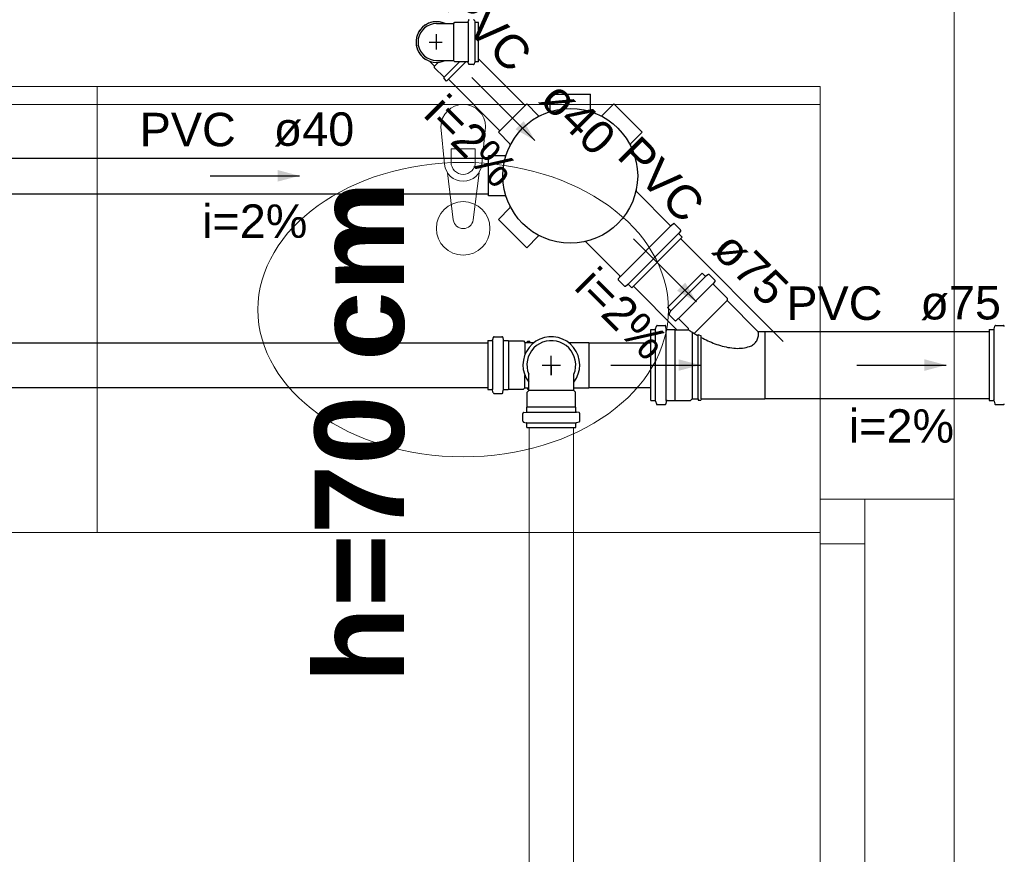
# Model space of a CAD drawing. Header units: millimetres. Extents: x -27714 to -5776, y 5810 to 9208.
# Tile 60 of 256: x -25566.24 to -25561.82, y 7037.78 to 7041.53. Entities that reach past the tile are written whole.
import ezdxf

# ---------------------------------------------------------------- set-up
doc = ezdxf.new("R2010")
doc.units = ezdxf.units.MM
for name, color, linetype, lineweight in [('CV-Condutos', 1, 'Continuous', 13), ('TQ-Condutos', 3, 'Continuous', 30), ('TQ-Textos conduto', 7, 'Continuous', 25)]:
    doc.layers.add(name, color=color, linetype=linetype, lineweight=lineweight)
for name, color, linetype in [('HIDRO', 5, 'Continuous'), ('Simbolos', 5, 'Continuous'), ('Simbolos_int', 2, 'Continuous'), ('TEXTO', 7, 'Continuous'), ('TEXTO @ 100', 7, 'Continuous'), ('TEXTO @ 200', 7, 'Continuous'), ('TEXTO @ 25', 7, 'Continuous'), ('TQ-Sentido conduto', 9, 'Continuous')]:
    doc.layers.add(name, color=color, linetype=linetype)
doc.styles.add('Arial', font='arial.ttf')
doc.styles.add('ArialN', font='arialbd.ttf')

# ---------------------------------------------------------------- blocks, each defined once
blk = doc.blocks.new('SIMBOLO NOMENCLATURA')
at = {"linetype": 'Continuous'}
blk.add_circle((-30, 0), 30, dxfattribs=at)
blk = doc.blocks.new('*U147')
at = {"layer": 'TEXTO @ 100', "linetype": 'Continuous', "xscale": 20, "yscale": 20, "zscale": 20}
blk.add_blockref('SIMBOLO NOMENCLATURA', (-25314.2283, 7009.9176), dxfattribs=at)
at = {"layer": 'TEXTO @ 200', "linetype": 'Continuous', "xscale": 40, "yscale": 40, "zscale": 40}
blk.add_blockref('SIMBOLO NOMENCLATURA', (-25314.2283, 7009.9176), dxfattribs=at)
at = {"layer": 'TEXTO @ 25', "linetype": 'Continuous', "xscale": 5, "yscale": 5, "zscale": 5}
blk.add_blockref('SIMBOLO NOMENCLATURA', (-25314.2283, 7009.9176), dxfattribs=at)
blk = doc.blocks.new('*U151')
at = {"layer": 'TEXTO @ 100', "linetype": 'Continuous', "xscale": 20, "yscale": 20, "zscale": 20}
blk.add_blockref('SIMBOLO NOMENCLATURA', (-25312.5642, 7079.2502), dxfattribs=at)
at = {"layer": 'TEXTO @ 200', "linetype": 'Continuous', "xscale": 40, "yscale": 40, "zscale": 40}
blk.add_blockref('SIMBOLO NOMENCLATURA', (-25312.5642, 7079.2502), dxfattribs=at)
at = {"layer": 'TEXTO @ 25', "linetype": 'Continuous', "xscale": 5, "yscale": 5, "zscale": 5}
blk.add_blockref('SIMBOLO NOMENCLATURA', (-25312.5642, 7079.2502), dxfattribs=at)
blk = doc.blocks.new('*U155')
at = {"layer": 'TEXTO @ 200', "linetype": 'Continuous', "xscale": 40, "yscale": 40, "zscale": 40}
blk.add_blockref('SIMBOLO NOMENCLATURA', (-23654.5269, 7584.9791), dxfattribs=at)
blk = doc.blocks.new('*U159')
at = {"layer": 'TEXTO @ 200', "linetype": 'Continuous', "xscale": 40, "yscale": 40, "zscale": 40}
blk.add_blockref('SIMBOLO NOMENCLATURA', (-23783.0676, 7189.4887), dxfattribs=at)

msp = doc.modelspace()

# ---------------------------------------------------------------- hatches: boundary and pattern name
at = {"layer": 'TQ-Sentido conduto', "linetype": 'Continuous'}
for points in [[(-25563.9268, 7040.985), (-25563.9768, 7041.0717), (-25564.0134, 7041.035)], [(-25564.9824, 7040.8264), (-25565.079, 7040.8523), (-25565.079, 7040.8006)], [(-25563.2025, 7040.2608), (-25563.2525, 7040.3474), (-25563.2891, 7040.3108)], [(-25563.1864, 7039.9779), (-25563.283, 7040.0038), (-25563.283, 7039.952)], [(-25562.0839, 7039.9779), (-25562.1805, 7040.0038), (-25562.1805, 7039.952)]]:
    msp.add_hatch(color=256, dxfattribs=at).paths.add_polyline_path(points)

# ---------------------------------------------------------------- linework, layer by layer
at = {"color": 7, "linetype": 'Continuous', "lineweight": 0}
for p, q in [((-25562.0481, 7039.3764), (-25562.0481, 7042.3195)), ((-25577.0881, 7041.2264), (-25562.6481, 7041.2264)), ((-25565.8881, 7039.2264), (-25565.8881, 7041.2264)), ((-25577.0881, 7041.1464), (-25562.6481, 7041.1464)), ((-25562.6481, 7039.3764), (-25562.0481, 7039.3764)), ((-25562.6481, 7039.3764), (-25562.0481, 7039.3764)), ((-25562.4481, 7039.3764), (-25562.4481, 7030.1764)), ((-25562.0481, 7025.3321), (-25562.0481, 7039.3764)), ((-25577.0881, 7039.2264), (-25562.6481, 7039.2264)), ((-25562.4481, 7039.1764), (-25562.6481, 7039.1764))]:
    msp.add_line(p, q, dxfattribs=at)
at = {"color": 83, "linetype": 'Continuous', "lineweight": 0}
msp.add_lwpolyline([(-25562.6481, 7041.2264), (-25585.6481, 7041.2264), (-25585.6481, 7028.3264), (-25562.6481, 7028.3264)], close=True, dxfattribs=at)
at = {"color": 7, "linetype": 'Continuous', "lineweight": 0}
for points in [[(-25585.6481, 7041.2264), (-25562.6481, 7041.2264)], [(-25562.6481, 7041.2264), (-25562.6481, 7028.3264)]]:
    msp.add_lwpolyline(points, dxfattribs=at)
at = {"layer": 'CV-Condutos'}
for p, q in [((-25563.9531, 7039.6979), (-25563.9531, 7030.005)), ((-25563.7531, 7039.6979), (-25563.7531, 7030.005))]:
    msp.add_line(p, q, dxfattribs=at)
at = {"layer": 'HIDRO', "linetype": 'Continuous', "lineweight": 0}
for p, q in [((-25564.3481, 7041.0464), (-25564.3321, 7040.8786)), ((-25564.1641, 7040.8786), (-25564.1481, 7041.0464)), ((-25564.3025, 7040.8873), (-25564.3025, 7040.9468)), ((-25564.3025, 7040.9468), (-25564.1937, 7040.9468)), ((-25564.1937, 7040.9468), (-25564.1937, 7040.8873)), ((-25564.3191, 7040.8406), (-25564.2925, 7040.6288)), ((-25564.2037, 7040.6288), (-25564.1772, 7040.8406))]:
    msp.add_line(p, q, dxfattribs=at)
msp.add_circle((-25564.2481, 7040.5908), 0.12, dxfattribs=at)
for centre, radius, start, end in [((-25564.2481, 7041.0464), 0.1, 0, 180), ((-25564.2481, 7040.8862), 0.0843, 185.1696, 354.8304), ((-25564.2481, 7040.8873), 0.0544, 180, 0), ((-25564.2481, 7040.6344), 0.0447, 187.1389, 352.8611)]:
    msp.add_arc(centre, radius, start, end, dxfattribs=at)
msp.add_ellipse((-25564.2481, 7040.2264), major_axis=(-0.92, 0), ratio=0.717391, dxfattribs=at)
at = {"layer": 'Simbolos'}
for p, q in [((-25564.225, 7041.5229), (-25564.2254, 7041.5183)), ((-25564.198, 7041.5237), (-25564.1964, 7041.5176)), ((-25564.3681, 7041.5089), (-25564.3291, 7041.5088)), ((-25564.3291, 7041.5088), (-25564.2919, 7041.5088)), ((-25564.2861, 7041.5146), (-25564.2919, 7041.5088)), ((-25564.2294, 7041.5146), (-25564.2861, 7041.5146)), ((-25564.1801, 7041.5147), (-25564.1926, 7041.5146)), ((-25564.1801, 7041.3382), (-25564.1801, 7041.5147)), ((-25564.3988, 7041.3405), (-25564.3761, 7041.3179)), ((-25564.3681, 7041.344), (-25564.3291, 7041.3441)), ((-25564.3291, 7041.3441), (-25564.2919, 7041.3441)), ((-25564.2861, 7041.3383), (-25564.2919, 7041.3441)), ((-25564.3761, 7041.311), (-25564.3761, 7041.3179)), ((-25564.3336, 7041.2686), (-25564.3761, 7041.311)), ((-25564.3223, 7041.2516), (-25564.2357, 7041.3383)), ((-25564.2294, 7041.3383), (-25564.2861, 7041.3383)), ((-25564.225, 7041.3299), (-25564.2254, 7041.3346)), ((-25564.2019, 7041.3262), (-25564.221, 7041.3262)), ((-25564.198, 7041.3292), (-25564.1964, 7041.3352)), ((-25564.1801, 7041.3382), (-25564.1926, 7041.3383)), ((-25564.3336, 7041.2629), (-25564.3336, 7041.2686)), ((-25564.3223, 7041.2516), (-25564.3336, 7041.2629)), ((-25563.8581, 7041.1191), (-25563.8581, 7041.1924)), ((-25563.8581, 7041.1924), (-25563.6781, 7041.1924)), ((-25563.8581, 7041.1924), (-25563.6781, 7041.1924)), ((-25563.8581, 7041.1191), (-25563.8581, 7041.1924)), ((-25563.6782, 7041.1191), (-25563.6781, 7041.1924)), ((-25563.6782, 7041.1191), (-25563.6781, 7041.1924)), ((-25564.0906, 7041.0216), (-25563.9633, 7041.1489)), ((-25564.0906, 7041.0216), (-25563.9633, 7041.1489)), ((-25563.9114, 7041.097), (-25563.9633, 7041.1489)), ((-25563.9114, 7041.097), (-25563.9633, 7041.1489)), ((-25563.6249, 7041.097), (-25563.573, 7041.1489)), ((-25563.573, 7041.1489), (-25563.4457, 7041.0216)), ((-25564.0387, 7040.9697), (-25564.0906, 7041.0216)), ((-25564.0387, 7040.9697), (-25564.0906, 7041.0216)), ((-25563.4976, 7040.9697), (-25563.4457, 7041.0216)), ((-25564.0608, 7040.9164), (-25564.1341, 7040.9164)), ((-25564.1341, 7040.7364), (-25564.1341, 7040.9164)), ((-25564.1341, 7040.7364), (-25564.1341, 7040.9164)), ((-25564.0608, 7040.9164), (-25564.1341, 7040.9164)), ((-25564.0608, 7040.7365), (-25564.1341, 7040.7364)), ((-25564.0608, 7040.7365), (-25564.1341, 7040.7364)), ((-25563.3198, 7040.6044), (-25563.4716, 7040.7561)), ((-25564.0387, 7040.6832), (-25564.0906, 7040.6313)), ((-25564.0387, 7040.6832), (-25564.0906, 7040.6313)), ((-25563.9633, 7040.504), (-25564.0906, 7040.6313)), ((-25563.9633, 7040.504), (-25564.0906, 7040.6313)), ((-25563.3062, 7040.6111), (-25563.3144, 7040.6042)), ((-25563.2738, 7040.5838), (-25563.3008, 7040.6108)), ((-25563.9114, 7040.5559), (-25563.9633, 7040.504)), ((-25563.9114, 7040.5559), (-25563.9633, 7040.504)), ((-25563.2661, 7040.5507), (-25563.4924, 7040.3244)), ((-25563.2736, 7040.5784), (-25563.2805, 7040.5702)), ((-25563.2661, 7040.5507), (-25563.2802, 7040.5648)), ((-25563.5461, 7040.3781), (-25563.6978, 7040.5299)), ((-25563.5528, 7040.3645), (-25563.5459, 7040.3727)), ((-25563.3319, 7040.2354), (-25563.1771, 7040.3902)), ((-25563.1771, 7040.3902), (-25563.1648, 7040.3778)), ((-25563.1493, 7040.3834), (-25563.16, 7040.3772)), ((-25563.1445, 7040.3827), (-25563.1197, 7040.3579)), ((-25563.5255, 7040.3321), (-25563.5525, 7040.3591)), ((-25563.5201, 7040.3319), (-25563.5119, 7040.3388)), ((-25563.4924, 7040.3244), (-25563.5065, 7040.3385)), ((-25563.1195, 7040.3525), (-25563.1263, 7040.3445)), ((-25563.1261, 7040.3391), (-25563.0653, 7040.2783)), ((-25563.0653, 7040.2783), (-25563.0653, 7040.267)), ((-25563.0653, 7040.267), (-25562.9272, 7040.1289)), ((-25563.3319, 7040.2354), (-25563.3195, 7040.2232)), ((-25563.3251, 7040.2077), (-25563.3189, 7040.2183)), ((-25563.3244, 7040.2028), (-25563.2996, 7040.178)), ((-25563.3855, 7040.1401), (-25563.3823, 7040.1522)), ((-25563.3785, 7040.1551), (-25563.3435, 7040.1551)), ((-25563.3385, 7040.1408), (-25563.3395, 7040.1515)), ((-25563.2942, 7040.1778), (-25563.2861, 7040.1846)), ((-25563.2807, 7040.1844), (-25563.2393, 7040.143)), ((-25561.8689, 7040.1401), (-25561.8656, 7040.1522)), ((-25561.8618, 7040.1551), (-25561.8268, 7040.1551)), ((-25564.1092, 7040.1051), (-25564.0742, 7040.1051)), ((-25563.4076, 7039.8187), (-25563.4076, 7040.1371)), ((-25563.4076, 7040.1371), (-25563.3894, 7040.1371)), ((-25563.3345, 7040.1371), (-25563.3006, 7040.1371)), ((-25563.3006, 7040.1371), (-25563.2996, 7040.1361)), ((-25563.2996, 7040.1361), (-25563.2422, 7040.1361)), ((-25562.9272, 7040.1289), (-25562.8956, 7040.1289)), ((-25562.8956, 7040.1289), (-25562.8956, 7039.8269)), ((-25561.8909, 7040.1371), (-25561.8909, 7039.8187)), ((-25561.8909, 7040.1371), (-25561.8727, 7040.1371)), ((-25564.1375, 7040.0873), (-25564.1375, 7039.8685)), ((-25564.1375, 7040.0873), (-25564.1201, 7040.0873)), ((-25564.1131, 7040.1022), (-25564.1163, 7040.0903)), ((-25564.0702, 7040.1015), (-25564.0693, 7040.091)), ((-25564.0653, 7040.0873), (-25564.0465, 7040.0873)), ((-25564.0465, 7040.0873), (-25564.0457, 7040.0865)), ((-25564.0457, 7040.0865), (-25563.9785, 7040.0865)), ((-25563.9785, 7040.0865), (-25563.9713, 7040.0793)), ((-25563.9713, 7040.0793), (-25563.9299, 7040.0793)), ((-25563.9609, 7040.0793), (-25563.9604, 7040.0853)), ((-25563.9604, 7040.0853), (-25563.9487, 7040.0853)), ((-25563.9481, 7040.0793), (-25563.9487, 7040.0853)), ((-25563.7763, 7040.0793), (-25563.6855, 7040.0793)), ((-25563.9545, 7039.8641), (-25563.9545, 7039.9368)), ((-25563.7517, 7039.8641), (-25563.7517, 7039.9368)), ((-25564.1375, 7039.8685), (-25564.1201, 7039.8685)), ((-25564.1131, 7039.8537), (-25564.1163, 7039.8656)), ((-25564.1092, 7039.8507), (-25564.0742, 7039.8507)), ((-25564.0702, 7039.8544), (-25564.0693, 7039.8649)), ((-25564.0653, 7039.8685), (-25564.0465, 7039.8685)), ((-25564.0465, 7039.8685), (-25564.0457, 7039.8693)), ((-25564.0457, 7039.8693), (-25563.9785, 7039.8693)), ((-25563.9785, 7039.8693), (-25563.9713, 7039.8765)), ((-25563.9713, 7039.8765), (-25563.9545, 7039.8765)), ((-25563.9617, 7039.8569), (-25563.9545, 7039.8641)), ((-25563.9617, 7039.7897), (-25563.9617, 7039.8569)), ((-25563.9609, 7039.8765), (-25563.9604, 7039.8705)), ((-25563.9604, 7039.8705), (-25563.9545, 7039.8705)), ((-25563.7517, 7039.8765), (-25563.6855, 7039.8765)), ((-25563.7445, 7039.8569), (-25563.7517, 7039.8641)), ((-25563.7445, 7039.7897), (-25563.7445, 7039.8569)), ((-25563.4076, 7039.8187), (-25563.3894, 7039.8187)), ((-25563.3855, 7039.8158), (-25563.3823, 7039.8037)), ((-25563.3785, 7039.8007), (-25563.3435, 7039.8007)), ((-25563.3385, 7039.8151), (-25563.3395, 7039.8044)), ((-25563.3345, 7039.8187), (-25563.3006, 7039.8187)), ((-25563.2996, 7039.8197), (-25563.2286, 7039.8197)), ((-25563.2286, 7039.8197), (-25563.2214, 7039.8269)), ((-25563.2214, 7039.8269), (-25563.195, 7039.8269)), ((-25563.195, 7039.8269), (-25563.1945, 7039.8209)), ((-25563.1945, 7039.8209), (-25563.1827, 7039.8209)), ((-25563.1822, 7039.8269), (-25563.1827, 7039.8209)), ((-25563.1822, 7039.8269), (-25562.8956, 7039.8269)), ((-25561.8909, 7039.8187), (-25561.8727, 7039.8187)), ((-25561.8689, 7039.8158), (-25561.8656, 7039.8037)), ((-25561.8618, 7039.8007), (-25561.8268, 7039.8007)), ((-25563.9803, 7039.7262), (-25563.9803, 7039.7613)), ((-25563.9767, 7039.7653), (-25563.9662, 7039.7662)), ((-25563.9625, 7039.7889), (-25563.9617, 7039.7897)), ((-25563.9625, 7039.7702), (-25563.9625, 7039.7889)), ((-25563.7437, 7039.7889), (-25563.7445, 7039.7897)), ((-25563.7437, 7039.7702), (-25563.7437, 7039.7889)), ((-25563.7296, 7039.7653), (-25563.7401, 7039.7662)), ((-25563.7259, 7039.7262), (-25563.7259, 7039.7613)), ((-25563.9774, 7039.7224), (-25563.9655, 7039.7192)), ((-25563.9625, 7039.6979), (-25563.9625, 7039.7153)), ((-25563.7437, 7039.6979), (-25563.7437, 7039.7153)), ((-25563.7289, 7039.7224), (-25563.7408, 7039.7192)), ((-25563.9625, 7039.6979), (-25563.7437, 7039.6979))]:
    msp.add_line(p, q, dxfattribs=at)
for points in [[(-25564.2294, 7041.5146), (-25564.2287, 7041.5147), (-25564.2281, 7041.5149), (-25564.2275, 7041.5151), (-25564.2269, 7041.5155), (-25564.2264, 7041.5159), (-25564.226, 7041.5165), (-25564.2257, 7041.517), (-25564.2255, 7041.5177), (-25564.2254, 7041.5183)], [(-25564.221, 7041.5266), (-25564.2217, 7041.5266), (-25564.2223, 7041.5264), (-25564.2229, 7041.5262), (-25564.2235, 7041.5258), (-25564.224, 7041.5254), (-25564.2244, 7041.5248), (-25564.2247, 7041.5243), (-25564.2249, 7041.5236), (-25564.225, 7041.523)], [(-25564.1981, 7041.5237), (-25564.1982, 7041.5242), (-25564.1985, 7041.5247), (-25564.1989, 7041.5252), (-25564.1993, 7041.5256), (-25564.1997, 7041.526), (-25564.2002, 7041.5263), (-25564.2008, 7041.5265), (-25564.2013, 7041.5266), (-25564.2019, 7041.5266)], [(-25564.1964, 7041.5176), (-25564.1962, 7041.5171), (-25564.196, 7041.5165), (-25564.1956, 7041.5161), (-25564.1952, 7041.5157), (-25564.1948, 7041.5153), (-25564.1942, 7041.515), (-25564.1937, 7041.5148), (-25564.1931, 7041.5147), (-25564.1926, 7041.5146)], [(-25564.3681, 7041.5088), (-25564.3824, 7041.5075), (-25564.3963, 7041.5038), (-25564.4093, 7041.4978), (-25564.4211, 7041.4895), (-25564.4312, 7041.4794), (-25564.4395, 7041.4676), (-25564.4455, 7041.4546), (-25564.4492, 7041.4407), (-25564.4505, 7041.4264), (-25564.4492, 7041.4121), (-25564.4455, 7041.3983), (-25564.4395, 7041.3853), (-25564.4312, 7041.3735), (-25564.4211, 7041.3634), (-25564.4093, 7041.3551), (-25564.3963, 7041.3491), (-25564.3824, 7041.3453), (-25564.3681, 7041.3441)], [(-25564.2254, 7041.3346), (-25564.2255, 7041.3352), (-25564.2257, 7041.3359), (-25564.226, 7041.3364), (-25564.2264, 7041.337), (-25564.2269, 7041.3374), (-25564.2275, 7041.3378), (-25564.2281, 7041.338), (-25564.2287, 7041.3382), (-25564.2294, 7041.3382)], [(-25564.225, 7041.3299), (-25564.2249, 7041.3293), (-25564.2247, 7041.3286), (-25564.2244, 7041.328), (-25564.224, 7041.3275), (-25564.2235, 7041.3271), (-25564.2229, 7041.3267), (-25564.2223, 7041.3265), (-25564.2217, 7041.3263), (-25564.221, 7041.3262)], [(-25564.2019, 7041.3262), (-25564.2013, 7041.3263), (-25564.2008, 7041.3264), (-25564.2002, 7041.3266), (-25564.1997, 7041.3269), (-25564.1993, 7041.3273), (-25564.1989, 7041.3277), (-25564.1985, 7041.3281), (-25564.1982, 7041.3287), (-25564.1981, 7041.3292)], [(-25564.1926, 7041.3382), (-25564.1931, 7041.3382), (-25564.1937, 7041.3381), (-25564.1942, 7041.3379), (-25564.1948, 7041.3376), (-25564.1952, 7041.3372), (-25564.1956, 7041.3368), (-25564.196, 7041.3363), (-25564.1962, 7041.3358), (-25564.1964, 7041.3353)], [(-25563.9114, 7041.097), (-25563.9108, 7041.0965), (-25563.9101, 7041.096), (-25563.9093, 7041.0957), (-25563.9085, 7041.0954), (-25563.9077, 7041.0953), (-25563.9069, 7041.0953), (-25563.9061, 7041.0954), (-25563.9053, 7041.0956), (-25563.9045, 7041.0959)], [(-25563.8623, 7041.1134), (-25563.8615, 7041.1137), (-25563.8608, 7041.1141), (-25563.8601, 7041.1146), (-25563.8596, 7041.1153), (-25563.8591, 7041.1159), (-25563.8587, 7041.1167), (-25563.8584, 7041.1174), (-25563.8582, 7041.1183), (-25563.8582, 7041.1191)], [(-25563.6781, 7041.1191), (-25563.6781, 7041.1183), (-25563.6779, 7041.1174), (-25563.6776, 7041.1167), (-25563.6772, 7041.1159), (-25563.6767, 7041.1153), (-25563.6761, 7041.1146), (-25563.6755, 7041.1141), (-25563.6748, 7041.1137), (-25563.674, 7041.1134)], [(-25563.6318, 7041.0959), (-25563.631, 7041.0956), (-25563.6302, 7041.0954), (-25563.6294, 7041.0953), (-25563.6286, 7041.0953), (-25563.6277, 7041.0954), (-25563.6269, 7041.0957), (-25563.6262, 7041.096), (-25563.6255, 7041.0965), (-25563.6249, 7041.097)], [(-25564.0376, 7040.9628), (-25564.0373, 7040.9635), (-25564.0371, 7040.9644), (-25564.037, 7040.9652), (-25564.037, 7040.966), (-25564.0371, 7040.9668), (-25564.0374, 7040.9676), (-25564.0377, 7040.9684), (-25564.0382, 7040.9691), (-25564.0387, 7040.9697)], [(-25563.4976, 7040.9697), (-25563.4981, 7040.9691), (-25563.4986, 7040.9684), (-25563.4989, 7040.9676), (-25563.4992, 7040.9668), (-25563.4993, 7040.966), (-25563.4993, 7040.9652), (-25563.4992, 7040.9644), (-25563.499, 7040.9635), (-25563.4987, 7040.9628)], [(-25564.0608, 7040.9165), (-25564.06, 7040.9165), (-25564.0592, 7040.9167), (-25564.0584, 7040.917), (-25564.0576, 7040.9174), (-25564.057, 7040.9179), (-25564.0563, 7040.9184), (-25564.0558, 7040.9191), (-25564.0554, 7040.9198), (-25564.0551, 7040.9206)], [(-25564.0551, 7040.7323), (-25564.0554, 7040.7331), (-25564.0558, 7040.7338), (-25564.0563, 7040.7344), (-25564.057, 7040.735), (-25564.0576, 7040.7355), (-25564.0584, 7040.7359), (-25564.0592, 7040.7362), (-25564.06, 7040.7364), (-25564.0608, 7040.7364)], [(-25563.4732, 7040.7617), (-25563.4733, 7040.761), (-25563.4733, 7040.7603), (-25563.4733, 7040.7597), (-25563.4732, 7040.759), (-25563.473, 7040.7584), (-25563.4727, 7040.7578), (-25563.4724, 7040.7572), (-25563.472, 7040.7566), (-25563.4716, 7040.7561)], [(-25564.0387, 7040.6832), (-25564.0382, 7040.6838), (-25564.0377, 7040.6845), (-25564.0374, 7040.6852), (-25564.0371, 7040.686), (-25564.037, 7040.6869), (-25564.037, 7040.6877), (-25564.0371, 7040.6885), (-25564.0373, 7040.6893), (-25564.0376, 7040.6901)], [(-25563.3198, 7040.6044), (-25563.3193, 7040.604), (-25563.3188, 7040.6036), (-25563.3182, 7040.6034), (-25563.3175, 7040.6033), (-25563.3169, 7040.6032), (-25563.3162, 7040.6033), (-25563.3156, 7040.6035), (-25563.315, 7040.6038), (-25563.3144, 7040.6042)], [(-25563.3008, 7040.6108), (-25563.3013, 7040.6113), (-25563.3019, 7040.6116), (-25563.3025, 7040.6118), (-25563.3031, 7040.612), (-25563.3038, 7040.612), (-25563.3044, 7040.6119), (-25563.3051, 7040.6117), (-25563.3057, 7040.6114), (-25563.3062, 7040.6111)], [(-25563.9045, 7040.557), (-25563.9053, 7040.5573), (-25563.9061, 7040.5575), (-25563.9069, 7040.5576), (-25563.9077, 7040.5576), (-25563.9085, 7040.5575), (-25563.9093, 7040.5572), (-25563.9101, 7040.5569), (-25563.9108, 7040.5564), (-25563.9114, 7040.5559)], [(-25563.2805, 7040.5702), (-25563.2809, 7040.5697), (-25563.2811, 7040.5691), (-25563.2813, 7040.5685), (-25563.2814, 7040.5678), (-25563.2814, 7040.5671), (-25563.2812, 7040.5665), (-25563.281, 7040.5659), (-25563.2807, 7040.5653), (-25563.2802, 7040.5648)], [(-25563.2736, 7040.5784), (-25563.2732, 7040.579), (-25563.2729, 7040.5796), (-25563.2727, 7040.5802), (-25563.2727, 7040.5809), (-25563.2727, 7040.5815), (-25563.2728, 7040.5822), (-25563.2731, 7040.5828), (-25563.2734, 7040.5833), (-25563.2738, 7040.5838)], [(-25563.6978, 7040.5299), (-25563.6983, 7040.5303), (-25563.6989, 7040.5307), (-25563.6995, 7040.531), (-25563.7001, 7040.5313), (-25563.7007, 7040.5315), (-25563.7014, 7040.5316), (-25563.702, 7040.5316), (-25563.7027, 7040.5316), (-25563.7034, 7040.5315)], [(-25563.5459, 7040.3727), (-25563.5455, 7040.3733), (-25563.5452, 7040.3739), (-25563.545, 7040.3745), (-25563.5449, 7040.3752), (-25563.545, 7040.3758), (-25563.5451, 7040.3765), (-25563.5453, 7040.3771), (-25563.5457, 7040.3776), (-25563.5461, 7040.3781)], [(-25563.1648, 7040.3778), (-25563.1644, 7040.3775), (-25563.1639, 7040.3772), (-25563.1634, 7040.3769), (-25563.1628, 7040.3768), (-25563.1622, 7040.3767), (-25563.1617, 7040.3767), (-25563.1611, 7040.3768), (-25563.1605, 7040.377), (-25563.16, 7040.3772)], [(-25563.1445, 7040.3827), (-25563.1449, 7040.3831), (-25563.1454, 7040.3834), (-25563.146, 7040.3837), (-25563.1465, 7040.3838), (-25563.1471, 7040.3839), (-25563.1477, 7040.3839), (-25563.1483, 7040.3838), (-25563.1488, 7040.3836), (-25563.1493, 7040.3834)], [(-25563.5528, 7040.3645), (-25563.5531, 7040.364), (-25563.5534, 7040.3634), (-25563.5536, 7040.3627), (-25563.5537, 7040.3621), (-25563.5537, 7040.3614), (-25563.5535, 7040.3608), (-25563.5533, 7040.3602), (-25563.553, 7040.3596), (-25563.5525, 7040.3591)], [(-25563.5255, 7040.3321), (-25563.525, 7040.3317), (-25563.5245, 7040.3314), (-25563.5239, 7040.3311), (-25563.5232, 7040.331), (-25563.5226, 7040.3309), (-25563.5219, 7040.331), (-25563.5213, 7040.3312), (-25563.5207, 7040.3315), (-25563.5201, 7040.3319)], [(-25563.5065, 7040.3385), (-25563.507, 7040.339), (-25563.5076, 7040.3393), (-25563.5082, 7040.3395), (-25563.5088, 7040.3397), (-25563.5095, 7040.3397), (-25563.5102, 7040.3396), (-25563.5108, 7040.3394), (-25563.5114, 7040.3392), (-25563.5119, 7040.3388)], [(-25563.1263, 7040.3444), (-25563.1267, 7040.3439), (-25563.1269, 7040.3433), (-25563.1271, 7040.3427), (-25563.1272, 7040.342), (-25563.1272, 7040.3414), (-25563.127, 7040.3407), (-25563.1268, 7040.3401), (-25563.1265, 7040.3395), (-25563.126, 7040.339)], [(-25563.1195, 7040.3525), (-25563.1191, 7040.3531), (-25563.1188, 7040.3537), (-25563.1187, 7040.3543), (-25563.1186, 7040.355), (-25563.1186, 7040.3556), (-25563.1187, 7040.3563), (-25563.119, 7040.3569), (-25563.1193, 7040.3574), (-25563.1197, 7040.3579)], [(-25563.325, 7040.2077), (-25563.3253, 7040.2072), (-25563.3255, 7040.2066), (-25563.3256, 7040.206), (-25563.3256, 7040.2054), (-25563.3255, 7040.2049), (-25563.3253, 7040.2043), (-25563.3251, 7040.2038), (-25563.3248, 7040.2033), (-25563.3244, 7040.2028)], [(-25563.3189, 7040.2183), (-25563.3187, 7040.2188), (-25563.3185, 7040.2194), (-25563.3184, 7040.22), (-25563.3184, 7040.2205), (-25563.3185, 7040.2211), (-25563.3186, 7040.2217), (-25563.3189, 7040.2222), (-25563.3192, 7040.2227), (-25563.3195, 7040.2231)], [(-25563.3785, 7040.1551), (-25563.379, 7040.1551), (-25563.3796, 7040.1549), (-25563.3801, 7040.1547), (-25563.3807, 7040.1545), (-25563.3811, 7040.1541), (-25563.3815, 7040.1537), (-25563.3819, 7040.1532), (-25563.3821, 7040.1527), (-25563.3823, 7040.1521)], [(-25563.3395, 7040.1515), (-25563.3396, 7040.1521), (-25563.3398, 7040.1527), (-25563.3401, 7040.1533), (-25563.3405, 7040.1538), (-25563.341, 7040.1543), (-25563.3416, 7040.1546), (-25563.3422, 7040.1549), (-25563.3428, 7040.1551), (-25563.3435, 7040.1551)], [(-25563.2996, 7040.178), (-25563.2991, 7040.1776), (-25563.2985, 7040.1773), (-25563.2979, 7040.177), (-25563.2973, 7040.1769), (-25563.2966, 7040.1769), (-25563.296, 7040.177), (-25563.2953, 7040.1771), (-25563.2947, 7040.1774), (-25563.2942, 7040.1778)], [(-25563.2807, 7040.1843), (-25563.2812, 7040.1848), (-25563.2818, 7040.1851), (-25563.2824, 7040.1853), (-25563.2831, 7040.1855), (-25563.2837, 7040.1855), (-25563.2844, 7040.1854), (-25563.285, 7040.1852), (-25563.2856, 7040.185), (-25563.2861, 7040.1846)], [(-25561.8618, 7040.1551), (-25561.8624, 7040.1551), (-25561.8629, 7040.1549), (-25561.8635, 7040.1547), (-25561.864, 7040.1545), (-25561.8644, 7040.1541), (-25561.8648, 7040.1537), (-25561.8652, 7040.1532), (-25561.8655, 7040.1527), (-25561.8656, 7040.1521)], [(-25561.8228, 7040.1515), (-25561.8229, 7040.1521), (-25561.8231, 7040.1527), (-25561.8234, 7040.1533), (-25561.8238, 7040.1538), (-25561.8243, 7040.1543), (-25561.8249, 7040.1546), (-25561.8255, 7040.1549), (-25561.8261, 7040.1551), (-25561.8268, 7040.1551)], [(-25564.1092, 7040.1051), (-25564.1098, 7040.1051), (-25564.1104, 7040.1049), (-25564.1109, 7040.1047), (-25564.1114, 7040.1045), (-25564.1119, 7040.1041), (-25564.1123, 7040.1037), (-25564.1126, 7040.1032), (-25564.1129, 7040.1027), (-25564.1131, 7040.1021)], [(-25564.0702, 7040.1015), (-25564.0703, 7040.1021), (-25564.0705, 7040.1027), (-25564.0708, 7040.1033), (-25564.0712, 7040.1038), (-25564.0717, 7040.1043), (-25564.0723, 7040.1046), (-25564.0729, 7040.1049), (-25564.0735, 7040.1051), (-25564.0742, 7040.1051)], [(-25563.3894, 7040.1371), (-25563.3888, 7040.1372), (-25563.3883, 7040.1373), (-25563.3877, 7040.1375), (-25563.3872, 7040.1378), (-25563.3868, 7040.1381), (-25563.3864, 7040.1385), (-25563.386, 7040.139), (-25563.3857, 7040.1395), (-25563.3856, 7040.1401)], [(-25563.3385, 7040.1408), (-25563.3384, 7040.1401), (-25563.3382, 7040.1395), (-25563.3379, 7040.1389), (-25563.3375, 7040.1384), (-25563.337, 7040.138), (-25563.3364, 7040.1376), (-25563.3358, 7040.1373), (-25563.3352, 7040.1372), (-25563.3345, 7040.1371)], [(-25563.2422, 7040.1361), (-25563.2417, 7040.1361), (-25563.2411, 7040.1363), (-25563.2406, 7040.1364), (-25563.2402, 7040.1367), (-25563.2397, 7040.1369), (-25563.2393, 7040.1373), (-25563.239, 7040.1377), (-25563.2387, 7040.1381), (-25563.2385, 7040.1386), (-25563.2383, 7040.1391), (-25563.2382, 7040.1396), (-25563.2382, 7040.1401), (-25563.2382, 7040.1406), (-25563.2383, 7040.1411), (-25563.2385, 7040.1416), (-25563.2387, 7040.1421), (-25563.239, 7040.1425), (-25563.2393, 7040.1429)], [(-25561.8727, 7040.1371), (-25561.8722, 7040.1372), (-25561.8716, 7040.1373), (-25561.8711, 7040.1375), (-25561.8705, 7040.1378), (-25561.8701, 7040.1381), (-25561.8697, 7040.1385), (-25561.8693, 7040.139), (-25561.8691, 7040.1395), (-25561.8689, 7040.1401)], [(-25564.1201, 7040.0873), (-25564.1196, 7040.0874), (-25564.119, 7040.0875), (-25564.1185, 7040.0877), (-25564.1179, 7040.088), (-25564.1175, 7040.0883), (-25564.1171, 7040.0887), (-25564.1167, 7040.0892), (-25564.1165, 7040.0897), (-25564.1163, 7040.0903)], [(-25564.0693, 7040.091), (-25564.0691, 7040.0903), (-25564.0689, 7040.0897), (-25564.0686, 7040.0891), (-25564.0682, 7040.0886), (-25564.0677, 7040.0882), (-25564.0672, 7040.0878), (-25564.0666, 7040.0875), (-25564.0659, 7040.0874), (-25564.0653, 7040.0873)], [(-25563.7517, 7039.9368), (-25563.7469, 7039.9519), (-25563.7442, 7039.9675), (-25563.7439, 7039.9834), (-25563.7458, 7039.9991), (-25563.75, 7040.0143), (-25563.7563, 7040.0289), (-25563.7647, 7040.0423), (-25563.7749, 7040.0544), (-25563.7868, 7040.0649), (-25563.8, 7040.0736), (-25563.8144, 7040.0802), (-25563.8296, 7040.0847), (-25563.8452, 7040.087), (-25563.8611, 7040.087), (-25563.8767, 7040.0847), (-25563.8919, 7040.0802), (-25563.9063, 7040.0736), (-25563.9195, 7040.0649), (-25563.9314, 7040.0544), (-25563.9416, 7040.0423), (-25563.95, 7040.0289), (-25563.9563, 7040.0143), (-25563.9605, 7039.9991), (-25563.9624, 7039.9834), (-25563.9621, 7039.9675), (-25563.9594, 7039.9519), (-25563.9545, 7039.9368)], [(-25564.1163, 7039.8655), (-25564.1165, 7039.8661), (-25564.1167, 7039.8666), (-25564.1171, 7039.8671), (-25564.1175, 7039.8675), (-25564.1179, 7039.8679), (-25564.1185, 7039.8681), (-25564.119, 7039.8683), (-25564.1196, 7039.8685), (-25564.1201, 7039.8685)], [(-25564.1131, 7039.8537), (-25564.1129, 7039.8531), (-25564.1126, 7039.8526), (-25564.1123, 7039.8521), (-25564.1119, 7039.8517), (-25564.1114, 7039.8514), (-25564.1109, 7039.8511), (-25564.1104, 7039.8509), (-25564.1098, 7039.8508), (-25564.1092, 7039.8507)], [(-25564.0742, 7039.8507), (-25564.0735, 7039.8508), (-25564.0729, 7039.8509), (-25564.0723, 7039.8512), (-25564.0717, 7039.8516), (-25564.0712, 7039.852), (-25564.0708, 7039.8525), (-25564.0705, 7039.8531), (-25564.0703, 7039.8537), (-25564.0702, 7039.8544)], [(-25564.0653, 7039.8685), (-25564.0659, 7039.8685), (-25564.0666, 7039.8683), (-25564.0672, 7039.868), (-25564.0677, 7039.8677), (-25564.0682, 7039.8672), (-25564.0686, 7039.8667), (-25564.0689, 7039.8661), (-25564.0691, 7039.8655), (-25564.0693, 7039.8649)], [(-25563.3856, 7039.8157), (-25563.3857, 7039.8163), (-25563.386, 7039.8168), (-25563.3864, 7039.8173), (-25563.3868, 7039.8177), (-25563.3872, 7039.8181), (-25563.3877, 7039.8183), (-25563.3883, 7039.8185), (-25563.3888, 7039.8187), (-25563.3894, 7039.8187)], [(-25563.3823, 7039.8037), (-25563.3821, 7039.8031), (-25563.3819, 7039.8026), (-25563.3815, 7039.8021), (-25563.3811, 7039.8017), (-25563.3807, 7039.8014), (-25563.3801, 7039.8011), (-25563.3796, 7039.8009), (-25563.379, 7039.8008), (-25563.3785, 7039.8007)], [(-25563.3435, 7039.8007), (-25563.3428, 7039.8008), (-25563.3422, 7039.8009), (-25563.3416, 7039.8012), (-25563.341, 7039.8016), (-25563.3405, 7039.802), (-25563.3401, 7039.8025), (-25563.3398, 7039.8031), (-25563.3396, 7039.8037), (-25563.3395, 7039.8044)], [(-25563.3345, 7039.8187), (-25563.3352, 7039.8187), (-25563.3358, 7039.8185), (-25563.3364, 7039.8182), (-25563.337, 7039.8179), (-25563.3375, 7039.8174), (-25563.3379, 7039.8169), (-25563.3382, 7039.8163), (-25563.3384, 7039.8157), (-25563.3385, 7039.8151)], [(-25561.8689, 7039.8157), (-25561.8691, 7039.8163), (-25561.8693, 7039.8168), (-25561.8697, 7039.8173), (-25561.8701, 7039.8177), (-25561.8705, 7039.8181), (-25561.8711, 7039.8183), (-25561.8716, 7039.8185), (-25561.8722, 7039.8187), (-25561.8727, 7039.8187)], [(-25561.8656, 7039.8037), (-25561.8655, 7039.8031), (-25561.8652, 7039.8026), (-25561.8648, 7039.8021), (-25561.8644, 7039.8017), (-25561.864, 7039.8014), (-25561.8635, 7039.8011), (-25561.8629, 7039.8009), (-25561.8624, 7039.8008), (-25561.8618, 7039.8007)], [(-25561.8268, 7039.8007), (-25561.8261, 7039.8008), (-25561.8255, 7039.8009), (-25561.8249, 7039.8012), (-25561.8243, 7039.8016), (-25561.8238, 7039.802), (-25561.8234, 7039.8025), (-25561.8231, 7039.8031), (-25561.8229, 7039.8037), (-25561.8228, 7039.8044)], [(-25563.9767, 7039.7653), (-25563.9773, 7039.7651), (-25563.978, 7039.7649), (-25563.9785, 7039.7646), (-25563.9791, 7039.7642), (-25563.9795, 7039.7637), (-25563.9799, 7039.7632), (-25563.9801, 7039.7626), (-25563.9803, 7039.7619), (-25563.9803, 7039.7613)], [(-25563.9662, 7039.7662), (-25563.9655, 7039.7663), (-25563.9649, 7039.7665), (-25563.9643, 7039.7669), (-25563.9638, 7039.7673), (-25563.9634, 7039.7677), (-25563.963, 7039.7683), (-25563.9628, 7039.7689), (-25563.9626, 7039.7695), (-25563.9625, 7039.7702)], [(-25563.7437, 7039.7702), (-25563.7437, 7039.7695), (-25563.7435, 7039.7689), (-25563.7433, 7039.7683), (-25563.7429, 7039.7677), (-25563.7425, 7039.7673), (-25563.7419, 7039.7669), (-25563.7414, 7039.7665), (-25563.7407, 7039.7663), (-25563.7401, 7039.7662)], [(-25563.7259, 7039.7613), (-25563.726, 7039.7619), (-25563.7262, 7039.7626), (-25563.7264, 7039.7632), (-25563.7268, 7039.7637), (-25563.7272, 7039.7642), (-25563.7277, 7039.7646), (-25563.7283, 7039.7649), (-25563.7289, 7039.7651), (-25563.7296, 7039.7653)], [(-25563.9803, 7039.7262), (-25563.9803, 7039.7257), (-25563.9802, 7039.7251), (-25563.98, 7039.7245), (-25563.9797, 7039.724), (-25563.9793, 7039.7236), (-25563.9789, 7039.7232), (-25563.9784, 7039.7228), (-25563.9779, 7039.7226), (-25563.9774, 7039.7224)], [(-25563.9625, 7039.7153), (-25563.9626, 7039.7159), (-25563.9627, 7039.7165), (-25563.9629, 7039.717), (-25563.9632, 7039.7175), (-25563.9636, 7039.718), (-25563.964, 7039.7184), (-25563.9644, 7039.7187), (-25563.965, 7039.719), (-25563.9655, 7039.7192)], [(-25563.7408, 7039.7192), (-25563.7413, 7039.719), (-25563.7418, 7039.7187), (-25563.7423, 7039.7184), (-25563.7427, 7039.718), (-25563.7431, 7039.7175), (-25563.7434, 7039.717), (-25563.7436, 7039.7165), (-25563.7437, 7039.7159), (-25563.7437, 7039.7153)], [(-25563.7289, 7039.7224), (-25563.7284, 7039.7226), (-25563.7278, 7039.7228), (-25563.7274, 7039.7232), (-25563.727, 7039.7236), (-25563.7266, 7039.724), (-25563.7263, 7039.7245), (-25563.7261, 7039.7251), (-25563.726, 7039.7257), (-25563.7259, 7039.7262)]]:
    msp.add_lwpolyline(points, dxfattribs=at)
msp.add_circle((-25563.7681, 7040.8264), 0.302, dxfattribs=at)
at = {"layer": 'Simbolos_int'}
for p, q in [((-25564.2919, 7041.5088), (-25564.2919, 7041.3441)), ((-25564.2258, 7041.5146), (-25564.2258, 7041.3383)), ((-25564.1956, 7041.5146), (-25564.1956, 7041.3383)), ((-25564.3681, 7041.3932), (-25564.3681, 7041.4619)), ((-25564.4003, 7041.4264), (-25564.3424, 7041.4264)), ((-25564.3761, 7041.3179), (-25564.3582, 7041.3358)), ((-25564.3336, 7041.2686), (-25564.264, 7041.3382)), ((-25563.5435, 7040.3755), (-25563.3172, 7040.6018)), ((-25563.5091, 7040.3411), (-25563.2828, 7040.5674)), ((-25563.3174, 7040.221), (-25563.1627, 7040.3757)), ((-25563.2833, 7040.187), (-25563.1286, 7040.3416)), ((-25563.2127, 7040.1196), (-25563.0653, 7040.267)), ((-25563.3863, 7039.8187), (-25563.3863, 7040.1371)), ((-25563.3382, 7039.8187), (-25563.3382, 7040.1371)), ((-25563.2996, 7040.1361), (-25563.2996, 7039.8197)), ((-25563.2214, 7040.1251), (-25563.2214, 7039.8269)), ((-25563.195, 7039.8269), (-25563.195, 7040.1147)), ((-25563.195, 7040.1147), (-25563.1822, 7040.1085)), ((-25563.1822, 7039.8269), (-25563.1822, 7040.1085)), ((-25561.8697, 7040.1371), (-25561.8697, 7039.8187)), ((-25564.1171, 7040.0873), (-25564.1171, 7039.8685)), ((-25564.0689, 7040.0873), (-25564.0689, 7039.8685)), ((-25564.0457, 7040.0865), (-25564.0457, 7039.8693)), ((-25563.9713, 7040.0793), (-25563.9713, 7040.0249)), ((-25563.6855, 7040.0793), (-25563.6855, 7039.8765)), ((-25563.8531, 7039.9328), (-25563.8531, 7040.019)), ((-25563.8946, 7039.9779), (-25563.8121, 7039.9779)), ((-25563.8531, 7039.9779), (-25563.8531, 7039.9328)), ((-25563.9713, 7039.8765), (-25563.9713, 7039.931)), ((-25563.7517, 7039.8641), (-25563.9545, 7039.8641)), ((-25563.3006, 7039.8187), (-25563.2996, 7039.8197)), ((-25563.7437, 7039.7889), (-25563.9625, 7039.7889)), ((-25563.9625, 7039.7665), (-25563.7437, 7039.7665)), ((-25563.9625, 7039.7184), (-25563.7437, 7039.7184))]:
    msp.add_line(p, q, dxfattribs=at)
for points in [[(-25564.3291, 7041.5088), (-25564.3392, 7041.5129), (-25564.3498, 7041.5158), (-25564.3606, 7041.5173), (-25564.3716, 7041.5176), (-25564.3824, 7041.5165), (-25564.3931, 7041.5142), (-25564.4035, 7041.5105), (-25564.4133, 7041.5057), (-25564.4224, 7041.4997), (-25564.4308, 7041.4927), (-25564.4383, 7041.4847), (-25564.4448, 7041.4759), (-25564.4502, 7041.4663), (-25564.4543, 7041.4562), (-25564.4573, 7041.4457), (-25564.459, 7041.4349), (-25564.4593, 7041.4239), (-25564.4584, 7041.413), (-25564.4561, 7041.4023), (-25564.4526, 7041.392), (-25564.4478, 7041.3821), (-25564.4419, 7041.3729), (-25564.435, 7041.3644), (-25564.4271, 7041.3568), (-25564.4183, 7041.3503), (-25564.4088, 7041.3448), (-25564.3988, 7041.3405)], [(-25564.3291, 7041.5088), (-25564.3417, 7041.5137), (-25564.355, 7041.5167), (-25564.3686, 7041.5176), (-25564.3821, 7041.5166), (-25564.3953, 7041.5135), (-25564.408, 7041.5085), (-25564.4197, 7041.5016), (-25564.4303, 7041.4931), (-25564.4396, 7041.4832), (-25564.4472, 7041.4719), (-25564.4531, 7041.4597), (-25564.4571, 7041.4467), (-25564.4591, 7041.4332), (-25564.4591, 7041.4196), (-25564.4571, 7041.4062), (-25564.4531, 7041.3932), (-25564.4472, 7041.381), (-25564.4396, 7041.3697), (-25564.4303, 7041.3597), (-25564.4197, 7041.3512), (-25564.408, 7041.3444), (-25564.3953, 7041.3394), (-25564.3821, 7041.3363), (-25564.3686, 7041.3352), (-25564.355, 7041.3362), (-25564.3417, 7041.3391), (-25564.3291, 7041.344)], [(-25563.2393, 7040.1373), (-25563.2354, 7040.1345), (-25563.2313, 7040.1317), (-25563.2273, 7040.129), (-25563.2232, 7040.1263), (-25563.2191, 7040.1236), (-25563.215, 7040.121), (-25563.2109, 7040.1184), (-25563.2067, 7040.1159), (-25563.2025, 7040.1134)], [(-25563.2025, 7040.1134), (-25563.2017, 7040.1129), (-25563.2009, 7040.1124), (-25563.2, 7040.1119), (-25563.1992, 7040.1114), (-25563.1984, 7040.1109), (-25563.1975, 7040.1105), (-25563.1967, 7040.11), (-25563.1959, 7040.1095), (-25563.195, 7040.109)], [(-25562.9326, 7040.0867), (-25562.9304, 7040.0908), (-25562.9285, 7040.0951), (-25562.927, 7040.0995), (-25562.9259, 7040.1039), (-25562.9251, 7040.1085), (-25562.9247, 7040.1131), (-25562.9246, 7040.1178), (-25562.925, 7040.1224), (-25562.9257, 7040.127)], [(-25562.9257, 7040.127), (-25562.9257, 7040.1272), (-25562.9258, 7040.1274), (-25562.9258, 7040.1277), (-25562.9258, 7040.1279), (-25562.9259, 7040.1281), (-25562.9259, 7040.1283), (-25562.926, 7040.1285), (-25562.926, 7040.1287), (-25562.9261, 7040.1289)], [(-25563.7517, 7039.9011), (-25563.7405, 7039.9187), (-25563.7324, 7039.938), (-25563.7275, 7039.9583), (-25563.726, 7039.9791), (-25563.7279, 7039.9999), (-25563.7331, 7040.0201), (-25563.7417, 7040.0392), (-25563.7532, 7040.0566), (-25563.7674, 7040.0719), (-25563.7839, 7040.0846), (-25563.8023, 7040.0945), (-25563.8221, 7040.1013), (-25563.8427, 7040.1047), (-25563.8636, 7040.1047), (-25563.8842, 7040.1013), (-25563.904, 7040.0945), (-25563.9224, 7040.0846), (-25563.9389, 7040.0719), (-25563.9531, 7040.0566), (-25563.9646, 7040.0392), (-25563.9731, 7040.0201), (-25563.9784, 7039.9999), (-25563.9803, 7039.9791), (-25563.9788, 7039.9583), (-25563.9739, 7039.938), (-25563.9657, 7039.9187), (-25563.9545, 7039.9011)], [(-25563.1822, 7040.102), (-25563.1746, 7040.098), (-25563.167, 7040.0941), (-25563.1593, 7040.0904), (-25563.1515, 7040.0868), (-25563.1437, 7040.0834), (-25563.1358, 7040.08), (-25563.1279, 7040.0768), (-25563.1199, 7040.0737), (-25563.1119, 7040.0708)], [(-25563.1119, 7040.0708), (-25563.1036, 7040.068), (-25563.0954, 7040.0654), (-25563.087, 7040.063), (-25563.0786, 7040.0609), (-25563.0701, 7040.059), (-25563.0616, 7040.0573), (-25563.0531, 7040.0559), (-25563.0445, 7040.0547), (-25563.0358, 7040.0537)], [(-25563.0358, 7040.0537), (-25563.0278, 7040.0531), (-25563.0198, 7040.0529), (-25563.0118, 7040.053), (-25563.0038, 7040.0535), (-25562.9958, 7040.0543), (-25562.9879, 7040.0555), (-25562.98, 7040.0571), (-25562.9723, 7040.059), (-25562.9646, 7040.0613)], [(-25562.9646, 7040.0613), (-25562.9602, 7040.0629), (-25562.956, 7040.0648), (-25562.9519, 7040.0671), (-25562.9481, 7040.0697), (-25562.9445, 7040.0726), (-25562.9411, 7040.0757), (-25562.938, 7040.0792), (-25562.9351, 7040.0828), (-25562.9326, 7040.0867)]]:
    msp.add_lwpolyline(points, dxfattribs=at)
at = {"layer": 'TQ-Condutos'}
for p, q in [((-25564.1801, 7041.3516), (-25563.9704, 7041.1418)), ((-25564.3144, 7041.2596), (-25564.0835, 7041.0287)), ((-25566.4881, 7040.9064), (-25564.1341, 7040.9064)), ((-25566.4881, 7040.7464), (-25564.1341, 7040.7464)), ((-25563.2732, 7040.5436), (-25562.8135, 7040.084)), ((-25563.4853, 7040.3315), (-25563.2899, 7040.1361)), ((-25562.8956, 7040.1279), (-25561.8909, 7040.1279)), ((-25571.2657, 7040.0779), (-25564.1375, 7040.0779)), ((-25563.6855, 7040.0779), (-25563.4076, 7040.0779)), ((-25571.2657, 7039.8779), (-25564.1375, 7039.8779)), ((-25563.6855, 7039.8779), (-25563.4076, 7039.8779)), ((-25562.8956, 7039.8279), (-25561.8909, 7039.8279))]:
    msp.add_line(p, q, dxfattribs=at)
at = {"layer": 'TQ-Sentido conduto'}
for points in [[(-25564.2095, 7041.2678), (-25563.9268, 7040.985)], [(-25565.3823, 7040.8264), (-25564.9824, 7040.8264)], [(-25563.4853, 7040.5436), (-25563.2025, 7040.2608)], [(-25563.5863, 7039.9779), (-25563.1864, 7039.9779)], [(-25562.4838, 7039.9779), (-25562.0839, 7039.9779)]]:
    msp.add_lwpolyline(points, dxfattribs=at)

# ---------------------------------------------------------------- block references
at = {"layer": 'TEXTO'}
for name in ['*U155', '*U159', '*U151', '*U147']:
    msp.add_blockref(name, (0, 0), dxfattribs=at)

# ---------------------------------------------------------------- texts
at = {"color": 7, "lineweight": 0, "insert": (-25564.9139, 7039.6781), "char_height": 0.4, "width": 4.503659, "attachment_point": 2, "rotation": 90.0002, "style": 'ArialN'}
msp.add_mtext('h=70 cm', dxfattribs=at)
at = {"layer": 'TQ-Textos conduto', "char_height": 0.15, "rotation": 314.9999, "line_spacing_factor": 0.6, "style": 'Arial'}
for s, insert, width, attachment_point in [('PVC', (-25564.036, 7041.2788), 0.862043, 9), ('i=2%', (-25564.2658, 7040.9288), 0.943445, 8), ('ø40', (-25563.9158, 7041.1586), 0.722104, 7), ('PVC', (-25563.2622, 7040.6041), 0.862043, 9), ('ø75', (-25563.142, 7040.4838), 0.722104, 7), ('i=2%', (-25563.591, 7040.155), 0.943445, 8)]:
    msp.add_mtext(s, dxfattribs=dict(at, insert=insert, width=width, attachment_point=attachment_point))
at = {"layer": 'TQ-Textos conduto', "char_height": 0.15, "line_spacing_factor": 0.6, "style": 'Arial'}
for s, insert, width, attachment_point in [('PVC', (-25565.2674, 7040.9569), 0.862043, 9), ('ø40', (-25565.0974, 7040.9569), 0.722104, 7), ('i=2%', (-25565.1824, 7040.5469), 0.943445, 8), ('PVC', (-25562.3689, 7040.1784), 0.862043, 9), ('ø75', (-25562.1989, 7040.1784), 0.722104, 7), ('i=2%', (-25562.2839, 7039.6284), 0.943445, 8)]:
    msp.add_mtext(s, dxfattribs=dict(at, insert=insert, width=width, attachment_point=attachment_point))

doc.saveas('drawing.dxf')
